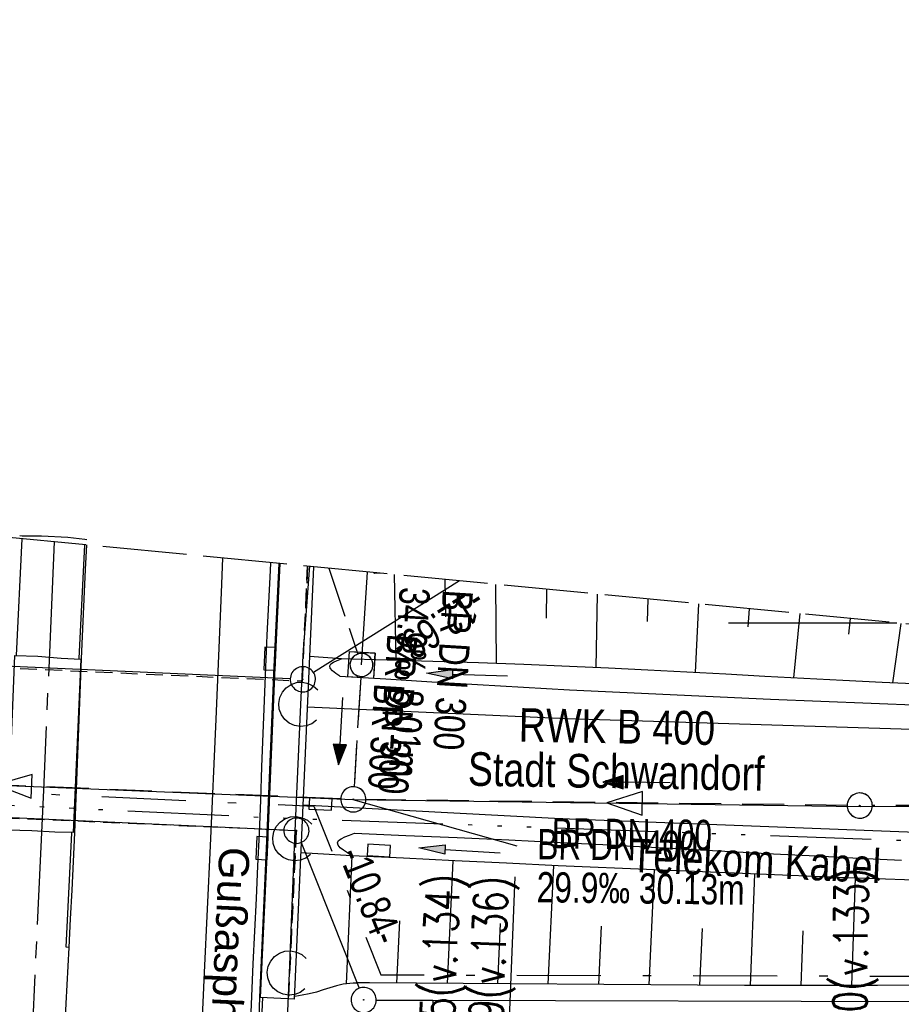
# Model space of a CAD drawing. Extents: x 510932 to 511602, y 463659 to 464636.
# Tile 78 of 81: x 511341 to 511394, y 464577 to 464636. Entities that reach past the tile are written whole.
import ezdxf
from ezdxf.enums import TextEntityAlignment as Align

# ---------------------------------------------------------------- set-up
doc = ezdxf.new("R2010")
doc.units = 0
doc.header["$LTSCALE"] = 10
doc.header["$MEASUREMENT"] = 0
for name, pattern in [('ACAD_ISO14W100', [25.5, 12, -3, 0.5, -3, 0.5, -3, 0.5, -3]), ('ACHSE', [5.5, 4, -0.5, 0.5, -0.5]), ('AUSGEZOGEN', [0]), ('LT00', [0]), ('LT08', [0.42, 0.2, -0.1, 0.02, -0.1]), ('LT12', [0.4, 0.3, -0.1]), ('LT14', [0.6, 0.5, -0.1]), ('LT17', [0.15, 0.1, -0.05]), ('STRICHLINIE2', [0.375, 0.25, -0.125])]:
    doc.linetypes.add(name, pattern=pattern)
doc.layers.get('0').update_dxf_attribs({"linetype": 'LT00'})
for name, color, linetype in [('--EK_FBR', 1, 'LT00'), ('--EK_Halt-Pfeil', 4, 'LT00'), ('--EK_Haltung', 7, 'STRICHLINIE2'), ('--EK_Haltung-Text', 140, 'LT00'), ('--EK_Schacht-Text', 5, 'LT00'), ('--EL_DFK_AB_L', 21, 'LT00'), ('--EL_DFK_AB_P', 7, 'LT00'), ('--EL_Halt-Pfeil', 4, 'LT00'), ('--EL_Haltung', 182, 'STRICHLINIE2'), ('--EL_Haltung-Text', 182, 'LT00'), ('-AX-093', 35, 'ACHSE'), ('ABSTAND', 8, 'LT00'), ('ABWASSERLTG', 24, 'LT00'), ('ABWASSERLTG_FLIEßPF', 26, 'Continuous'), ('ABWASSERLTG_TEXT', 26, 'Continuous'), ('DFK_AB_L', 21, 'LT00'), ('DFK_AB_P', 7, 'LT00'), ('DFK_KATASTER', 250, 'LT00'), ('DL', 182, 'LT12'), ('DL_PFEIL', 201, 'LT00'), ('DL_TEXT', 182, 'LT00'), ('GEMEINDEGRENZE', 3, 'LT08'), ('PFEIL', 140, 'AUSGEZOGEN'), ('RINNE_TEXT', 11, 'Continuous'), ('TELEKOM', 210, 'ACAD_ISO14W100'), ('TELEKOM_TEXT', 210, 'Continuous'), ('V103_AFBR_BAB', 250, 'LT00'), ('V103_BOESCH', 250, 'LT00'), ('V103_BOSCHUNG', 250, 'LT00'), ('V103_BR_KAPPE', 30, 'LT00'), ('V103_BR_WID', 30, 'LT17'), ('V103_GRABEN', 250, 'LT00'), ('V103_H_BORD', 8, 'LT00'), ('V103_KA_MULD', 182, 'LT00'), ('V103_KA_PRUF', 182, 'LT00'), ('V103_LAERM', 11, 'LT00'), ('V103_LD_MARK', 250, 'LT00'), ('V103_PARK_MS', 1, 'LT00'), ('V103_RINNE', 182, 'LT00'), ('V103_SINKK', 182, 'LT00'), ('V104_AFBR_BAB', 250, 'LT00'), ('V104_BOESCH', 250, 'LT00'), ('V104_BOSCHUNG', 250, 'LT00'), ('V104_BR_KAPPE', 30, 'LT00'), ('V104_BR_WID', 30, 'LT17'), ('V104_GRABEN', 250, 'LT00'), ('V104_H_BORD', 8, 'LT00'), ('V104_KA_MULD', 182, 'LT00'), ('V104_KA_PRUF', 182, 'LT00'), ('V104_LAERM', 11, 'LT00'), ('V104_LD_MARK', 250, 'LT00'), ('V104_RASTER', 250, 'LT00'), ('V104_RINNE', 182, 'LT00'), ('V104_SINKK', 182, 'LT00')]:
    doc.layers.add(name, color=color, linetype=linetype)
doc.layers.add('-BLATT_104-RAND', color=7, linetype='LT14', plot=False)
doc.styles.add('Arial', font='ARIAL.TTF')
doc.styles.add('Haltungsbeschriftung', font='ARIAL.TTF', dxfattribs={"width": 0.75})
doc.styles.add('schachtbeschriftung', font='romans.shx', dxfattribs={"width": 0.75, "height": 2})
doc.styles.get("Standard").update_dxf_attribs({"font": 'ARIAL.TTF'})
doc.styles.add('Versorgungsltg', font='ARIAL.TTF', dxfattribs={"width": 0.8, "height": 2})

# ---------------------------------------------------------------- blocks, each defined once
blk = doc.blocks.new('SYMB0003')
at = {"color": 0, "linetype": 'ByBlock'}
for p, q in [((-0.015712, 0), (0.010166, 0.012015)), ((0, -0.021257), (-0.015712, 0)), ((0.010166, 0.012015), (0, -0.021257))]:
    blk.add_line(p, q, dxfattribs=at)
for points in [[(-0.031395, 0.499013), (-0.093691, 0.491144), (-0.154509, 0.475528), (-0.21289, 0.452414), (-0.267913, 0.422164), (-0.318712, 0.385257), (-0.364484, 0.342274), (-0.404509, 0.293893), (-0.438154, 0.240877), (-0.464888, 0.184062), (-0.484292, 0.124345), (-0.496058, 0.062667), (-0.5, 0)], [(0.5, 0), (0.496057, 0.062667), (0.484292, 0.124345), (0.464888, 0.184062), (0.438153, 0.240877), (0.404509, 0.293893), (0.364484, 0.342274), (0.318712, 0.385257), (0.267913, 0.422164), (0.21289, 0.452414), (0.154509, 0.475528), (0.093691, 0.491144), (0.031395, 0.499013), (-0.031395, 0.499013)], [(-0.5, 0), (-0.496058, -0.062667), (-0.484292, -0.124345), (-0.464888, -0.184062), (-0.438154, -0.240877), (-0.404509, -0.293893), (-0.364485, -0.342274), (-0.318712, -0.385257), (-0.267914, -0.422164), (-0.21289, -0.452414), (-0.154509, -0.475529), (-0.093691, -0.491144), (-0.031395, -0.499014), (0.031395, -0.499014)], [(0.031395, -0.499014), (0.093691, -0.491144), (0.154509, -0.475529), (0.21289, -0.452414), (0.267914, -0.422164), (0.318712, -0.385257), (0.364485, -0.342274), (0.404509, -0.293893), (0.438154, -0.240877), (0.464889, -0.184062), (0.484292, -0.124345), (0.496058, -0.062667), (0.5, 0)]]:
    blk.add_lwpolyline(points, dxfattribs=at)
blk = doc.blocks.new('ABWASSER-FLIEßPF')
at = {"layer": 'ABWASSERLTG_FLIEßPF'}
for p, q in [((0, 0), (-2.109, 0.703)), ((-2.109, 0.703), (-2.109, -0.703)), ((-2.109, -0.703), (0, 0))]:
    blk.add_line(p, q, dxfattribs=at)
blk = doc.blocks.new('Pfreil3')
at = {"layer": 'PFEIL'}
blk.add_hatch(color=256, dxfattribs=at).paths.add_polyline_path([(-1.549, 0.273), (-1.549, -0.273), (0, 0)])
for p, q in [((-1.549, 0), (-4.831, 0)), ((-1.549, -0.273), (-1.549, 0.273)), ((-1.549, 0.273), (0, 0)), ((0, 0), (-1.549, -0.273))]:
    blk.add_line(p, q, dxfattribs=at)
blk = doc.blocks.new('SYMB0011')
at = {"color": 0, "linetype": 'ByBlock'}
for p, q in [((0.5, 0), (-0.5, 0)), ((0, 0.5), (0, -0.5))]:
    blk.add_line(p, q, dxfattribs=at)
blk = doc.blocks.new('SYMB7122')
at = {"color": 0, "linetype": 'ByBlock'}
for points in [[(-0.109975, -0.002365), (-0.106745, 0.026562), (-0.096041, 0.053629), (-0.078613, 0.076941), (-0.055681, 0.094866), (-0.028851, 0.106149), (0, 0.11)], [(0, 0.11), (0.028851, 0.106149), (0.055681, 0.094866), (0.078613, 0.076941), (0.096041, 0.053629), (0.106745, 0.026562), (0.109975, -0.002365)], [(-0.075234, -0.080249), (-0.093647, -0.057708), (-0.105504, -0.031126), (-0.109975, -0.002365)], [(0.109975, -0.002365), (0.105504, -0.031126), (0.093647, -0.057708), (0.075234, -0.080249)]]:
    blk.add_lwpolyline(points, dxfattribs=at)
blk = doc.blocks.new('SYMB1210')
at = {"color": 0, "linetype": 'ByBlock'}
blk.add_line((0.018815, -0.179014), (0.055623, -0.17119), dxfattribs=at)
for points in [[(-0.2, -0.2), (-0.2, 0.2), (0.2, 0.2), (0.2, -0.2), (-0.2, -0.2)], [(0.018815, 0.179014), (-0.018815, 0.179014), (-0.055623, 0.17119), (-0.09, 0.155885), (-0.120444, 0.133766), (-0.145623, 0.105801), (-0.164438, 0.073213), (-0.176067, 0.037424), (-0.18, 0)], [(0.18, 0), (0.176067, 0.037424), (0.164438, 0.073213), (0.145623, 0.105801), (0.120444, 0.133766), (0.09, 0.155885), (0.055623, 0.17119), (0.018815, 0.179014)], [(-0.18, 0), (-0.176067, -0.037424), (-0.164438, -0.073213), (-0.145623, -0.105801), (-0.120444, -0.133766), (-0.09, -0.155885), (-0.055623, -0.17119), (-0.018815, -0.179014), (0.018815, -0.179014)], [(0.055623, -0.17119), (0.09, -0.155885), (0.120444, -0.133766), (0.145623, -0.105801), (0.164438, -0.073213), (0.176067, -0.037424), (0.18, 0)]]:
    blk.add_lwpolyline(points, dxfattribs=at)
blk = doc.blocks.new('SYMB0652')
at = {"color": 0, "linetype": 'ByBlock'}
blk.add_lwpolyline([(-0.15, -0.075), (0.15, -0.075), (0.15, 0.075), (-0.15, 0.075), (-0.15, -0.075)], dxfattribs=at)
blk = doc.blocks.new('SYMB0070')
at = {"color": 0, "linetype": 'ByBlock'}
for p, q in [((-0.5, 0), (0.2, 0)), ((0.5, 0), (0.2, 0.1)), ((0.2, 0.1), (0.2, 0)), ((0.468, 0), (0.21, 0.086)), ((0.21, 0.086), (0.21, -0.086)), ((0.21, -0.086), (0.468, 0)), ((0.22, -0.072), (0.437, 0)), ((0.23, -0.058), (0.405, 0)), ((0.24, -0.045), (0.374, 0)), ((0.342, 0), (0.25, 0.031)), ((0.25, 0.031), (0.25, -0.031)), ((0.25, -0.031), (0.342, 0)), ((0.26, -0.017), (0.31, 0)), ((0.27, -0.003), (0.279, 0))]:
    blk.add_line(p, q, dxfattribs=at)
for points in [[(0.2, 0), (0.2, -0.1), (0.5, 0)], [(0.437, 0), (0.22, 0.072), (0.22, -0.072)], [(0.405, 0), (0.23, 0.058), (0.23, -0.058)], [(0.374, 0), (0.24, 0.045), (0.24, -0.045)], [(0.31, 0), (0.26, 0.017), (0.26, -0.017)], [(0.279, 0), (0.27, 0.003), (0.27, -0.003)]]:
    blk.add_lwpolyline(points, dxfattribs=at)

msp = doc.modelspace()

# ---------------------------------------------------------------- linework, layer by layer
at = {"layer": '--EK_FBR'}
for points in [[(511345.393, 464604.945), (511345.275, 464604.962), (511344.272, 464605.09), (511342.703, 464605.169), (511341.545, 464605.171), (511341.412, 464605.193)], [(511345.379, 464604.641), (511345.31, 464603.178), (511345.228, 464601.411), (511345.147, 464599.644), (511345.071, 464597.877), (511344.989, 464595.804), (511344.911, 464593.73), (511344.834, 464591.657), (511344.754, 464589.583), (511344.666, 464587.51), (511344.586, 464585.805), (511344.502, 464584.101), (511344.414, 464582.396), (511344.326, 464580.692), (511344.159, 464577.37), (511343.998, 464574.048)], [(511345.379, 464604.641), (511345.31, 464603.178), (511345.228, 464601.411), (511345.147, 464599.644), (511345.071, 464597.877), (511344.989, 464595.804), (511344.911, 464593.73), (511344.834, 464591.657), (511344.754, 464589.583), (511344.666, 464587.51), (511344.586, 464585.805), (511344.502, 464584.101), (511344.414, 464582.396), (511344.326, 464580.692), (511344.159, 464577.37), (511343.998, 464574.048)], [(511421.946, 464597.267), (511421.643, 464596.885), (511420.984, 464596.198), (511420.259, 464595.568), (511419.479, 464595.001), (511418.652, 464594.498), (511417.788, 464594.064), (511416.894, 464593.701), (511415.981, 464593.413), (511415.122, 464593.214), (511414.254, 464593.074), (511413.38, 464592.985), (511412.499, 464592.938), (511411.614, 464592.925), (511410.725, 464592.937), (511409.834, 464592.966), (511408.942, 464593.004), (511397.065, 464593.601), (511395.122, 464593.648), (511373.98, 464594.303), (511358.507, 464594.998)], [(511447.761, 464583.182), (511445.401, 464583.591), (511443.039, 464583.987), (511440.675, 464584.366), (511438.309, 464584.725), (511435.94, 464585.061), (511433.569, 464585.371), (511431.194, 464585.652), (511428.815, 464585.901), (511426.727, 464586.091), (511424.636, 464586.258), (511422.544, 464586.406), (511420.449, 464586.538), (511418.353, 464586.659), (511416.256, 464586.772), (511414.159, 464586.881), (511396.545, 464587.564), (511394.724, 464587.537), (511373.589, 464588.35), (511358.248, 464589.164)]]:
    msp.add_lwpolyline(points, dxfattribs=at)
at = {"layer": '--EK_Haltung'}
for p, q in [((511359.799, 464603.252), (511361.52, 464598.147)), ((511361.693, 464596.753), (511361.298, 464590.253)), ((511360.504, 464589.535), (511319.534, 464591.201)), ((511390.629, 464589.145), (511362.003, 464589.496)), ((511422.266, 464589.188), (511392.129, 464589.137))]:
    msp.add_line(p, q, dxfattribs=at)
at = {"layer": '--EK_Schacht-Text'}
msp.add_line((511361.221, 464589.504), (511370.977, 464586.749), dxfattribs=at)
at = {"layer": '--EK_Schacht-Text', "flags": 128}
msp.add_lwpolyline([(511361.738, 464597.502), (511362.089, 464603.032)], dxfattribs=at)
at = {"layer": '--EL_DFK_AB_L'}
for p, q in [((511367.565, 464602.504), (511358.885, 464597.049)), ((511357.501, 464596.683), (511328.739, 464597.966)), ((511357.121, 464587.674), (511328.339, 464588.986)), ((511358.147, 464586.943), (511361.593, 464578.267))]:
    msp.add_line(p, q, dxfattribs=at)
at = {"layer": '--EL_Haltung'}
for p, q in [((511359.799, 464603.252), (511361.52, 464598.147)), ((511361.693, 464596.753), (511361.298, 464590.253)), ((511360.504, 464589.535), (511319.534, 464591.201)), ((511390.629, 464589.145), (511362.003, 464589.496)), ((511422.266, 464589.188), (511392.129, 464589.137))]:
    msp.add_line(p, q, dxfattribs=at)
at = {"layer": '-AX-093', "ltscale": 0.2}
msp.add_lwpolyline([(511343.462, 464604.825), (511342.819, 464590.049), (511341.984, 464572.091), (511341.097, 464554.135), (511340.159, 464536.182), (511339.171, 464518.231), (511338.137, 464500.283), (511337.057, 464482.338), (511335.933, 464464.395), (511334.767, 464446.455), (511334.74, 464446.057), (511333.03, 464420.829), (511331.24, 464395.607), (511329.371, 464370.391), (511327.422, 464345.181), (511325.393, 464319.977), (511323.284, 464294.779)], dxfattribs=at)
at = {"layer": '-BLATT_104-RAND'}
msp.add_lwpolyline([(511020.85, 464635.894), (510932.18, 463715.154), (511513.49, 463659.172), (511602.161, 464579.912), (511020.85, 464635.894)], dxfattribs=at)
at = {"layer": 'ABWASSERLTG'}
msp.add_lwpolyline([(511122.459, 464495.266), (511184.549, 464536.203), (511213.131, 464554.116), (511242.238, 464572.608), (511281.604, 464584.406), (511284.616, 464595.971), (511318.785, 464591.232), (511361.253, 464589.505), (511391.403, 464589.083), (511423.016, 464589.189)], dxfattribs=at)
at = {"layer": 'DFK_AB_L'}
for p, q in [((511367.565, 464602.504), (511358.885, 464597.049)), ((511357.501, 464596.683), (511328.739, 464597.966)), ((511357.121, 464587.674), (511328.339, 464588.986)), ((511358.147, 464586.943), (511361.593, 464578.267))]:
    msp.add_line(p, q, dxfattribs=at)
at = {"layer": 'DFK_KATASTER'}
for p, q in [((511362.62, 464577.568), (511365.99, 464577.56)), ((511365.99, 464577.56), (511366.305, 464568.31)), ((511365.99, 464577.56), (511450.34, 464577.351))]:
    msp.add_line(p, q, dxfattribs=at)
at = {"layer": 'DL'}
for p, q in [((511359.799, 464603.252), (511361.52, 464598.147)), ((511361.693, 464596.753), (511361.298, 464590.253))]:
    msp.add_line(p, q, dxfattribs=at)
at = {"layer": 'GEMEINDEGRENZE', "ltscale": 2.5, "flags": 128}
msp.add_lwpolyline([(510955.418, 463956.46), (510984.643, 463964.401), (511022.61, 463976.051), (511115.765, 464006.067), (511125.119, 464006.189), (511127.972, 464006.232), (511141.821, 464068.669), (511147.251, 464110.787), (511145.826, 464126.184), (511140.364, 464140.309), (511125.905, 464157.166), (511130.198, 464162.429), (511147.669, 464187.979), (511163.304, 464175.908), (511220.322, 464139.483), (511221.496, 464133.768), (511224.292, 464132.831), (511228.083, 464132.209), (511231.987, 464131.836), (511235.827, 464131.654), (511239.611, 464132.102), (511243.389, 464132.873), (511247.049, 464134.051), (511250.592, 464135.658), (511254.009, 464137.449), (511257.11, 464139.688), (511260.042, 464142.214), (511262.731, 464144.97), (511265.043, 464148.031), (511267.093, 464151.319), (511268.83, 464154.726), (511269.658, 464157.276), (511264.514, 464158.57), (511276.943, 464224.277), (511277.673, 464232.3), (511293.146, 464312.658), (511294.667, 464320.83), (511298.569, 464352.138), (511300.855, 464378.237), (511302.403, 464397.081), (511302.932, 464407.141), (511302.953, 464407.635), (511306.996, 464455.436), (511309.133, 464480.689), (511312.442, 464550.532), (511314.022, 464582.963), (511327.222, 464590.538), (511358.906, 464589.094), (511362.89, 464579.068), (511451.194, 464578.849), (511502.173, 464571.933), (511508.943, 464570.82), (511599.854, 464555.961)], dxfattribs=at)
at = {"layer": 'TELEKOM', "ltscale": 0.05, "flags": 128}
msp.add_lwpolyline([(511303.218, 464608.701), (511302.897, 464590.124), (511308.9, 464588.688), (511318.766, 464589.212), (511328.891, 464589.733), (511355.753, 464588.447), (511405.223, 464586.669), (511406.002, 464594.852), (511409.373, 464595.617), (511413.383, 464597.042), (511414.821, 464597.953)], dxfattribs=at)
at = {"layer": 'V103_AFBR_BAB', "color": 2}
msp.add_lwpolyline([(511345.379, 464604.641), (511345.31, 464603.178), (511345.228, 464601.411), (511345.147, 464599.644), (511345.071, 464597.877), (511344.989, 464595.804), (511344.911, 464593.73), (511344.834, 464591.657), (511344.754, 464589.583), (511344.666, 464587.51), (511344.586, 464585.805), (511344.502, 464584.101), (511344.414, 464582.396), (511344.326, 464580.692), (511344.159, 464577.37), (511343.998, 464574.048)], dxfattribs=at)
at = {"layer": 'V103_AFBR_BAB'}
for points in [[(511421.946, 464597.267), (511421.643, 464596.885), (511420.984, 464596.198), (511420.259, 464595.568), (511419.479, 464595.001), (511418.652, 464594.498), (511417.788, 464594.064), (511416.894, 464593.701), (511415.981, 464593.413), (511415.122, 464593.214), (511414.254, 464593.074), (511413.38, 464592.985), (511412.499, 464592.938), (511411.614, 464592.925), (511410.725, 464592.937), (511409.834, 464592.966), (511408.942, 464593.004), (511397.065, 464593.601), (511395.122, 464593.648), (511373.98, 464594.303), (511358.507, 464594.998)], [(511447.761, 464583.182), (511445.401, 464583.591), (511443.039, 464583.987), (511440.675, 464584.366), (511438.309, 464584.725), (511435.94, 464585.061), (511433.569, 464585.371), (511431.194, 464585.652), (511428.815, 464585.901), (511426.727, 464586.091), (511424.636, 464586.258), (511422.544, 464586.406), (511420.449, 464586.538), (511418.353, 464586.659), (511416.256, 464586.772), (511414.159, 464586.881), (511396.545, 464587.564), (511394.724, 464587.537), (511373.589, 464588.35), (511358.248, 464589.164)]]:
    msp.add_lwpolyline(points, dxfattribs=at)
at = {"layer": 'V103_BOESCH'}
for p, q in [((511360.546, 464597.869), (511358.64, 464598)), ((511361.164, 464586.151), (511358.122, 464586.316))]:
    msp.add_line(p, q, dxfattribs=at)
for points in [[(511362.485, 464602.951), (511362.509, 464602.991)], [(511362.849, 464602.958), (511362.485, 464602.951)], [(511395.062, 464578.454), (511392.427, 464578.439), (511389.791, 464578.43), (511387.156, 464578.428), (511384.52, 464578.438), (511362.224, 464578.581), (511361.83, 464578.584), (511361.436, 464578.581), (511361.043, 464578.559), (511360.655, 464578.508), (511360.252, 464578.415), (511359.853, 464578.295), (511359.457, 464578.164), (511359.058, 464578.041), (511358.636, 464577.935), (511358.21, 464577.848), (511357.782, 464577.77)]]:
    msp.add_lwpolyline(points, dxfattribs=at)
at = {"layer": 'V103_BOSCHUNG'}
for p, q in [((511363.683, 464602.878), (511363.775, 464597.778)), ((511366.698, 464602.588), (511366.729, 464600.36)), ((511369.717, 464602.297), (511369.748, 464597.59)), ((511372.738, 464602.006), (511372.73, 464600.281)), ((511375.754, 464601.716), (511375.683, 464597.35)), ((511378.769, 464601.425), (511378.728, 464600.093)), ((511381.783, 464601.135), (511381.58, 464597.051)), ((511384.796, 464600.845), (511384.719, 464599.777)), ((511387.804, 464600.555), (511387.442, 464596.733)), ((511390.811, 464600.266), (511390.701, 464599.335)), ((511393.819, 464599.976), (511393.316, 464596.44)), ((511361.174, 464586.151), (511360.819, 464578.534)), ((511367.167, 464585.857), (511366.826, 464578.552)), ((511373.16, 464585.572), (511372.831, 464578.513)), ((511379.154, 464585.304), (511378.836, 464578.475)), ((511385.126, 464585.057), (511384.863, 464578.436)), ((511391.111, 464584.829), (511390.878, 464578.433)), ((511363.997, 464582.287), (511363.824, 464578.571)), ((511369.996, 464582.123), (511369.829, 464578.532)), ((511375.995, 464581.965), (511375.833, 464578.494)), ((511381.995, 464581.817), (511381.849, 464578.455)), ((511387.994, 464581.684), (511387.876, 464578.427))]:
    msp.add_line(p, q, dxfattribs=at)
at = {"layer": 'V103_BR_KAPPE'}
for points in [[(511358.877, 464603.341), (511357.737, 464577.617), (511355.737, 464577.715), (511356.193, 464587.437), (511356.602, 464597.348), (511356.901, 464603.531)], [(511341.116, 464598.066), (511342.483, 464598.016), (511343.877, 464597.909), (511345.038, 464597.857), (511344.598, 464587.543), (511343.49, 464587.548), (511342.135, 464587.628), (511340.693, 464587.67), (511341.116, 464598.066)]]:
    msp.add_lwpolyline(points, dxfattribs=at)
at = {"layer": 'V103_BR_WID'}
for points in [[(511328.3, 464606.286), (511327.944, 464597.892), (511358.206, 464596.55), (511358.536, 464603.374)], [(511357.399, 464577.817), (511357.86, 464587.637), (511327.557, 464588.953), (511327.131, 464579.132)]]:
    msp.add_lwpolyline(points, dxfattribs=at)
at = {"layer": 'V103_GRABEN'}
for points in [[(511360.451, 464596.843), (511360.22, 464597.004), (511360.02, 464597.162), (511359.885, 464597.312), (511359.847, 464597.45), (511359.92, 464597.567), (511360.08, 464597.674), (511360.298, 464597.773), (511360.546, 464597.869)], [(511395.027, 464596.366), (511392.702, 464596.468), (511390.378, 464596.581), (511388.054, 464596.701), (511385.731, 464596.825), (511383.408, 464596.952), (511381.086, 464597.078), (511378.763, 464597.199), (511376.44, 464597.315), (511374.116, 464597.421), (511371.403, 464597.53), (511368.69, 464597.626), (511365.975, 464597.713), (511363.261, 464597.792), (511360.546, 464597.869)], [(511360.451, 464596.843), (511363.183, 464596.671), (511365.914, 464596.502), (511368.645, 464596.337), (511371.377, 464596.179), (511374.109, 464596.029), (511377.1, 464595.877), (511380.092, 464595.736), (511383.084, 464595.603), (511386.077, 464595.475), (511389.07, 464595.351), (511392.062, 464595.228), (511395.055, 464595.103)], [(511361.164, 464586.151), (511360.904, 464586.315), (511360.665, 464586.476), (511360.472, 464586.632), (511360.345, 464586.781), (511360.307, 464586.92), (511360.374, 464587.049), (511360.531, 464587.167), (511360.755, 464587.278), (511361.024, 464587.384), (511361.316, 464587.487)], [(511361.316, 464587.487), (511364.377, 464587.36), (511367.438, 464587.229), (511370.499, 464587.093), (511373.56, 464586.947), (511376.098, 464586.819), (511378.635, 464586.684), (511381.173, 464586.546), (511383.71, 464586.407), (511386.248, 464586.27), (511388.785, 464586.137), (511391.323, 464586.01), (511393.861, 464585.892)], [(511396.337, 464584.649), (511390.612, 464584.847), (511384.887, 464585.066), (511379.163, 464585.304), (511373.44, 464585.559), (511370.37, 464585.703), (511367.301, 464585.851), (511364.233, 464586), (511361.164, 464586.151)]]:
    msp.add_lwpolyline(points, dxfattribs=at)
at = {"layer": 'V103_H_BORD'}
for p, q in [((511341.537, 464605.011), (511341.204, 464598.06)), ((511345.259, 464604.652), (511344.925, 464597.896))]:
    msp.add_line(p, q, dxfattribs=at)
for points in [[(511344.326, 464580.692), (511344.165, 464580.719), (511344.505, 464587.522)], [(511355.418, 464570.783), (511355.551, 464570.816), (511355.873, 464577.723)]]:
    msp.add_lwpolyline(points, dxfattribs=at)
at = {"layer": 'V103_LAERM'}
for p, q in [((511358.646, 464603.143), (511358.662, 464603.362)), ((511357.78, 464587.168), (511358.14, 464595.159))]:
    msp.add_line(p, q, dxfattribs=at)
for points in [[(511358.14, 464595.159), (511358.271, 464598.069), (511358.646, 464603.143)], [(511357.448, 464579.174), (511357.735, 464586.18), (511357.78, 464587.168)], [(511357.657, 464571.196), (511357.281, 464575.091), (511357.448, 464579.174)]]:
    msp.add_lwpolyline(points, dxfattribs=at)
at = {"layer": 'V103_LD_MARK'}
msp.add_lwpolyline([(511350.258, 464533.96), (511350.623, 464541.499), (511350.986, 464549.038), (511351.348, 464556.578), (511351.706, 464564.117), (511352.06, 464571.656), (511352.408, 464579.196), (511352.75, 464586.736), (511353.085, 464594.276), (511353.411, 464601.817), (511353.496, 464603.859)], dxfattribs=at)
at = {"layer": 'V103_PARK_MS'}
msp.add_lwpolyline([(511345.393, 464604.945), (511345.275, 464604.962), (511344.272, 464605.09), (511342.703, 464605.169), (511341.545, 464605.171), (511341.412, 464605.193)], dxfattribs=at)
at = {"layer": 'V103_RINNE'}
msp.add_line((511355.418, 464570.783), (511355.693, 464577.725), dxfattribs=at)
at = {"layer": 'V103_RINNE', "flags": 128}
for points in [[(511356.325, 464603.587), (511356.301, 464603.116), (511356.204, 464601.2), (511356.109, 464599.284), (511356.022, 464597.368), (511355.941, 464595.392), (511355.867, 464593.416), (511355.795, 464591.44), (511355.722, 464589.464), (511355.644, 464587.488), (511355.56, 464585.546), (511355.469, 464583.603), (511355.376, 464581.661), (511355.282, 464579.719), (511355.191, 464577.777), (511355.088, 464575.455), (511354.991, 464573.132), (511354.896, 464570.809), (511355.418, 464570.783)], [(511355.693, 464577.725), (511356.138, 464587.479), (511356.547, 464597.39), (511356.844, 464603.537)]]:
    msp.add_lwpolyline(points, dxfattribs=at)
at = {"layer": 'V104_AFBR_BAB'}
for points in [[(511345.379, 464604.641), (511345.31, 464603.178), (511345.228, 464601.411), (511345.147, 464599.644), (511345.071, 464597.877), (511344.989, 464595.804), (511344.911, 464593.73), (511344.834, 464591.657), (511344.754, 464589.583), (511344.666, 464587.51), (511344.586, 464585.805), (511344.502, 464584.101), (511344.414, 464582.396), (511344.326, 464580.692), (511344.159, 464577.37), (511343.998, 464574.048)], [(511421.946, 464597.267), (511421.643, 464596.885), (511420.984, 464596.198), (511420.259, 464595.568), (511419.479, 464595.001), (511418.652, 464594.498), (511417.788, 464594.064), (511416.894, 464593.701), (511415.981, 464593.413), (511415.122, 464593.214), (511414.254, 464593.074), (511413.38, 464592.985), (511412.499, 464592.938), (511411.614, 464592.925), (511410.725, 464592.937), (511409.834, 464592.966), (511408.942, 464593.004), (511397.065, 464593.601), (511395.122, 464593.648), (511373.98, 464594.303), (511358.507, 464594.998)], [(511447.761, 464583.182), (511445.401, 464583.591), (511443.039, 464583.987), (511440.675, 464584.366), (511438.309, 464584.725), (511435.94, 464585.061), (511433.568, 464585.371), (511431.194, 464585.652), (511428.815, 464585.901), (511426.727, 464586.091), (511424.636, 464586.258), (511422.544, 464586.406), (511420.449, 464586.538), (511418.353, 464586.659), (511416.256, 464586.772), (511414.159, 464586.881), (511396.545, 464587.564), (511394.724, 464587.537), (511373.589, 464588.35), (511358.248, 464589.164)]]:
    msp.add_lwpolyline(points, dxfattribs=at)
at = {"layer": 'V104_BOESCH'}
for p, q in [((511362.485, 464602.951), (511362.509, 464602.991)), ((511362.849, 464602.958), (511362.485, 464602.951)), ((511360.546, 464597.869), (511358.64, 464598)), ((511361.164, 464586.151), (511358.122, 464586.316))]:
    msp.add_line(p, q, dxfattribs=at)
msp.add_lwpolyline([(511395.062, 464578.454), (511392.427, 464578.439), (511389.791, 464578.43), (511387.156, 464578.428), (511384.52, 464578.438), (511362.224, 464578.581), (511361.83, 464578.584), (511361.436, 464578.58), (511361.043, 464578.559), (511360.655, 464578.508), (511360.252, 464578.415), (511359.853, 464578.294), (511359.457, 464578.164), (511359.058, 464578.041), (511358.636, 464577.935), (511358.21, 464577.848), (511357.782, 464577.77)], dxfattribs=at)
at = {"layer": 'V104_BOSCHUNG'}
for p, q in [((511363.683, 464602.878), (511363.775, 464597.778)), ((511366.698, 464602.588), (511366.729, 464600.36)), ((511369.717, 464602.297), (511369.748, 464597.59)), ((511372.738, 464602.006), (511372.73, 464600.281)), ((511375.754, 464601.716), (511375.683, 464597.35)), ((511378.769, 464601.425), (511378.728, 464600.093)), ((511381.783, 464601.135), (511381.58, 464597.051)), ((511384.796, 464600.845), (511384.719, 464599.777)), ((511387.804, 464600.555), (511387.442, 464596.733)), ((511390.811, 464600.266), (511390.701, 464599.335)), ((511393.819, 464599.976), (511393.316, 464596.44)), ((511361.174, 464586.151), (511360.819, 464578.534)), ((511367.167, 464585.857), (511366.826, 464578.552)), ((511373.16, 464585.572), (511372.831, 464578.513)), ((511379.154, 464585.304), (511378.836, 464578.474)), ((511385.126, 464585.057), (511384.863, 464578.436)), ((511391.111, 464584.829), (511390.878, 464578.433)), ((511363.997, 464582.287), (511363.824, 464578.571)), ((511369.996, 464582.123), (511369.828, 464578.532)), ((511375.995, 464581.965), (511375.833, 464578.494)), ((511381.995, 464581.817), (511381.849, 464578.455)), ((511387.994, 464581.684), (511387.876, 464578.427))]:
    msp.add_line(p, q, dxfattribs=at)
at = {"layer": 'V104_BR_KAPPE'}
for points in [[(511355.737, 464577.715), (511356.193, 464587.437), (511356.602, 464597.348), (511356.901, 464603.531)], [(511358.877, 464603.341), (511357.737, 464577.617), (511355.737, 464577.715)], [(511341.116, 464598.066), (511342.483, 464598.016), (511343.877, 464597.909), (511345.038, 464597.857), (511344.598, 464587.543), (511343.49, 464587.548), (511342.135, 464587.628), (511340.693, 464587.67), (511341.116, 464598.066)]]:
    msp.add_lwpolyline(points, dxfattribs=at)
at = {"layer": 'V104_BR_WID'}
for p, q in [((511358.536, 464603.374), (511358.205, 464596.55)), ((511327.944, 464597.892), (511358.205, 464596.55)), ((511357.86, 464587.637), (511327.557, 464588.953)), ((511357.86, 464587.637), (511357.399, 464577.817))]:
    msp.add_line(p, q, dxfattribs=at)
at = {"layer": 'V104_GRABEN'}
for points in [[(511360.451, 464596.842), (511360.22, 464597.004), (511360.02, 464597.162), (511359.885, 464597.312), (511359.847, 464597.45), (511359.92, 464597.567), (511360.08, 464597.674), (511360.298, 464597.773), (511360.546, 464597.869)], [(511395.027, 464596.366), (511392.702, 464596.468), (511390.378, 464596.581), (511388.054, 464596.701), (511385.731, 464596.825), (511383.408, 464596.952), (511381.086, 464597.077), (511378.763, 464597.199), (511376.44, 464597.315), (511374.116, 464597.421), (511371.403, 464597.53), (511368.69, 464597.626), (511365.975, 464597.713), (511363.261, 464597.792), (511360.546, 464597.869)], [(511360.451, 464596.842), (511363.183, 464596.671), (511365.914, 464596.502), (511368.645, 464596.337), (511371.377, 464596.179), (511374.109, 464596.029), (511377.1, 464595.877), (511380.092, 464595.736), (511383.084, 464595.602), (511386.077, 464595.475), (511389.07, 464595.351), (511392.062, 464595.228), (511395.055, 464595.103)], [(511361.164, 464586.151), (511360.904, 464586.315), (511360.665, 464586.476), (511360.472, 464586.632), (511360.345, 464586.781), (511360.307, 464586.92), (511360.374, 464587.049), (511360.531, 464587.167), (511360.755, 464587.278), (511361.024, 464587.384), (511361.315, 464587.487)], [(511361.315, 464587.487), (511364.377, 464587.36), (511367.438, 464587.229), (511370.499, 464587.093), (511373.56, 464586.947), (511376.098, 464586.819), (511378.635, 464586.684), (511381.173, 464586.546), (511383.71, 464586.407), (511386.248, 464586.27), (511388.785, 464586.137), (511391.323, 464586.01), (511393.861, 464585.892)], [(511396.337, 464584.649), (511390.612, 464584.847), (511384.887, 464585.066), (511379.163, 464585.304), (511373.44, 464585.559), (511370.37, 464585.703), (511367.301, 464585.851), (511364.233, 464586), (511361.164, 464586.151)]]:
    msp.add_lwpolyline(points, dxfattribs=at)
at = {"layer": 'V104_H_BORD'}
for p, q in [((511341.537, 464605.011), (511341.204, 464598.06)), ((511345.259, 464604.652), (511344.925, 464597.896))]:
    msp.add_line(p, q, dxfattribs=at)
for points in [[(511344.326, 464580.692), (511344.165, 464580.719), (511344.505, 464587.522)], [(511355.418, 464570.783), (511355.551, 464570.816), (511355.873, 464577.723)]]:
    msp.add_lwpolyline(points, dxfattribs=at)
at = {"layer": 'V104_LAERM'}
for p, q in [((511358.646, 464603.143), (511358.662, 464603.362)), ((511357.78, 464587.168), (511358.14, 464595.159))]:
    msp.add_line(p, q, dxfattribs=at)
for points in [[(511358.14, 464595.159), (511358.271, 464598.069), (511358.646, 464603.143)], [(511357.448, 464579.174), (511357.735, 464586.18), (511357.78, 464587.168)], [(511357.657, 464571.196), (511357.281, 464575.091), (511357.448, 464579.174)]]:
    msp.add_lwpolyline(points, dxfattribs=at)
at = {"layer": 'V104_LD_MARK'}
msp.add_lwpolyline([(511350.258, 464533.96), (511350.623, 464541.499), (511350.986, 464549.038), (511351.347, 464556.578), (511351.706, 464564.117), (511352.06, 464571.656), (511352.408, 464579.196), (511352.75, 464586.736), (511353.085, 464594.276), (511353.411, 464601.817), (511353.496, 464603.859)], dxfattribs=at)
at = {"layer": 'V104_RASTER'}
msp.add_line((511393.578, 464599.999), (511383.579, 464599.999), dxfattribs=at)
at = {"layer": 'V104_RINNE'}
msp.add_line((511355.418, 464570.783), (511355.693, 464577.725), dxfattribs=at)
at = {"layer": 'V104_RINNE', "flags": 128}
for points in [[(511356.325, 464603.587), (511356.301, 464603.116), (511356.204, 464601.2), (511356.109, 464599.284), (511356.022, 464597.368), (511355.941, 464595.392), (511355.867, 464593.416), (511355.795, 464591.44), (511355.722, 464589.464), (511355.644, 464587.488), (511355.56, 464585.546), (511355.469, 464583.603), (511355.376, 464581.661), (511355.282, 464579.719), (511355.191, 464577.777), (511355.088, 464575.455), (511354.991, 464573.132), (511354.896, 464570.809), (511355.418, 464570.783)], [(511355.693, 464577.725), (511356.149, 464587.447), (511356.558, 464597.358), (511356.857, 464603.541)]]:
    msp.add_lwpolyline(points, dxfattribs=at)

# ---------------------------------------------------------------- block references
at = {"layer": '--EK_Halt-Pfeil', "yscale": 4, "zscale": 4}
for p, xscale, rotation in [((511360.497, 464593.564), 3.999999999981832, 266.5305000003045), ((511378.101, 464590.513), 3.999999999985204, 179.2963999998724)]:
    msp.add_blockref('SYMB0070', p, dxfattribs=dict(at, xscale=xscale, rotation=rotation))
at = {"layer": '--EL_DFK_AB_P', "xscale": 1.500000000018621, "yscale": 1.5, "zscale": 1.5, "rotation": 264.7377099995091}
for p in [(511358.25, 464596.65), (511357.87, 464587.639), (511361.87, 464577.57)]:
    msp.add_blockref('SYMB0003', p, dxfattribs=at)
at = {"layer": '--EL_Halt-Pfeil', "yscale": 4, "zscale": 4}
for p, xscale, rotation in [((511360.497, 464593.564), 3.999999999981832, 266.5305000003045), ((511378.101, 464590.513), 3.999999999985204, 179.2963999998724)]:
    msp.add_blockref('SYMB0070', p, dxfattribs=dict(at, xscale=xscale, rotation=rotation))
at = {"layer": 'ABWASSERLTG_FLIEßPF'}
for p, rotation in [((511340.019, 464590.368), 177.6710994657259), ((511376.328, 464589.294), 179.1983002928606)]:
    msp.add_blockref('ABWASSER-FLIEßPF', p, dxfattribs=dict(at, rotation=rotation))
at = {"layer": 'DFK_AB_P', "xscale": 1.500000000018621, "yscale": 1.5, "zscale": 1.5, "rotation": 264.7377099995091}
for p in [(511358.25, 464596.65), (511357.87, 464587.639), (511361.87, 464577.57)]:
    msp.add_blockref('SYMB0003', p, dxfattribs=at)
at = {"layer": 'DL_PFEIL', "xscale": 3.999999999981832, "yscale": 4, "zscale": 4, "rotation": 266.5305000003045}
msp.add_blockref('SYMB0070', (511360.497, 464593.564), dxfattribs=at)
at = {"layer": 'PFEIL'}
for p, rotation in [((511365.605, 464597.006), 178.1268907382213), ((511365.16, 464586.613), 176.6403697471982)]:
    msp.add_blockref('Pfreil3', p, dxfattribs=dict(at, rotation=rotation))
at = {"layer": 'V103_BR_WID', "xscale": 0.1000000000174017, "yscale": 0.09999999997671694, "zscale": 0.1, "rotation": 272.2661999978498}
for p in [(511358.205, 464596.55), (511357.86, 464587.637), (511357.399, 464577.817)]:
    msp.add_blockref('SYMB0011', p, dxfattribs=at)
at = {"layer": 'V103_KA_MULD', "xscale": 3.799999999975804, "yscale": 3.799999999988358, "zscale": 3.8, "rotation": 356.4559318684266}
msp.add_blockref('SYMB1210', (511361.738, 464597.502), dxfattribs=at)
at = {"layer": 'V103_KA_PRUF', "xscale": 1.499999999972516, "yscale": 1.5, "zscale": 1.5, "rotation": 272.266200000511}
for p in [(511361.253, 464589.505), (511391.379, 464589.136)]:
    msp.add_blockref('SYMB0003', p, dxfattribs=at)
at = {"layer": 'V103_LAERM', "yscale": 12, "zscale": 12}
for p, xscale, rotation in [((511358.14, 464595.159), 11.99999999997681, 87.41689000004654), ((511357.78, 464587.168), 11.99999999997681, 87.41689000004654), ((511357.448, 464579.174), 11.99999999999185, 87.65561000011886)]:
    msp.add_blockref('SYMB7122', p, dxfattribs=dict(at, xscale=xscale, rotation=rotation))
at = {"layer": 'V103_SINKK', "zscale": 4.5}
for p, xscale, yscale, rotation in [((511356.297, 464597.875), 4.499999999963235, 4.5, 267.8449340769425), ((511359.299, 464589.23), 4.500000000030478, 4.499999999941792, 356.9627317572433), ((511355.82, 464586.605), 4.499999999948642, 4.5, 267.3352775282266), ((511362.773, 464586.466), 4.499999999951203, 4.5, 357.2046004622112)]:
    msp.add_blockref('SYMB0652', p, dxfattribs=dict(at, xscale=xscale, yscale=yscale, rotation=rotation))
at = {"layer": 'V104_BR_WID', "xscale": 0.09999999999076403, "yscale": 0.09999999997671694, "zscale": 0.1, "rotation": 264.4992000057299}
for p in [(511358.205, 464596.55), (511357.86, 464587.637), (511357.399, 464577.817)]:
    msp.add_blockref('SYMB0011', p, dxfattribs=at)
at = {"layer": 'V104_KA_MULD', "xscale": 3.800000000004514, "yscale": 3.799999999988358, "zscale": 3.8, "rotation": 176.6407581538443}
msp.add_blockref('SYMB1210', (511361.738, 464597.502), dxfattribs=at)
at = {"layer": 'V104_KA_PRUF', "xscale": 1.499999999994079, "yscale": 1.5, "zscale": 1.5, "rotation": 264.4991999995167}
for p in [(511361.253, 464589.505), (511391.379, 464589.136)]:
    msp.add_blockref('SYMB0003', p, dxfattribs=at)
at = {"layer": 'V104_LAERM', "yscale": 12, "zscale": 12}
for p, xscale, rotation in [((511358.14, 464595.159), 12.00000000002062, 87.41696000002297), ((511357.78, 464587.168), 12.00000000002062, 87.41696000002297), ((511357.448, 464579.174), 11.99999999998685, 87.65514999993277)]:
    msp.add_blockref('SYMB7122', p, dxfattribs=dict(at, xscale=xscale, rotation=rotation))
at = {"layer": 'V104_SINKK', "yscale": 4.5, "zscale": 4.5}
for p, xscale, rotation in [((511356.297, 464597.875), 4.499999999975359, 267.8446151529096), ((511359.299, 464589.23), 4.499999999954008, 177.3276902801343), ((511355.82, 464586.605), 4.499999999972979, 267.3354141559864), ((511362.773, 464586.466), 4.500000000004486, 177.0332889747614)]:
    msp.add_blockref('SYMB0652', p, dxfattribs=dict(at, xscale=xscale, rotation=rotation))

# ---------------------------------------------------------------- texts
at = {"layer": '--EK_Haltung-Text', "style": 'Haltungsbeschriftung', "width": 0.75}
for s, rotation, p in [('34.9‰ 8.01m', -93.4695, (511364.024, 464602.166)), ('BR DN 300', -93.4695, (511366.58, 464602.011)), ('BR DN 400', -0.7036, (511372.182, 464585.945)), ('29.9‰ 30.13m', -0.7036, (511372.151, 464583.385))]:
    msp.add_text(s, height=1.8, rotation=rotation, dxfattribs=at).set_placement(p)
at = {"layer": '--EK_Schacht-Text', "style": 'schachtbeschriftung', "width": 0.75}
for s, rotation, p in [('Z=379.60(v.133)', 89.2964, (511391.678, 464568.072)), ('Z=378.25(v.134)', 87.67256, (511366.898, 464567.682)), ('%%UZ=378.09(v.136)', 87.67256, (511369.776, 464567.565))]:
    msp.add_text(s, height=2, rotation=rotation, dxfattribs=at).set_placement(p)
at = {"layer": '--EL_Haltung-Text', "style": 'Haltungsbeschriftung', "width": 0.75}
for s, rotation, p in [('BR DN 300', -93.4695, (511363.283, 464599.388)), ('BR DN 400', -0.7036, (511373.046, 464586.598))]:
    msp.add_text(s, height=1.8, rotation=rotation, dxfattribs=at).set_placement(p)
at = {"layer": 'ABSTAND', "width": 0.75}
for s, rotation, p in [(' -12.69-', -147.85106, (511368.901, 464602.412)), (' -10.84-', -68.33755, (511360.159, 464586.736))]:
    msp.add_text(s, height=1.8, rotation=rotation, dxfattribs=at).set_placement(p)
at = {"layer": 'ABWASSERLTG_TEXT', "insert": (511376.914, 464592.49), "char_height": 2, "attachment_point": 5, "rotation": 359.0197, "line_spacing_factor": 0.8, "style": 'Versorgungsltg'}
msp.add_mtext('RWK B 400\\PStadt Schwandorf', dxfattribs=at)
at = {"layer": 'DL_TEXT', "style": 'Haltungsbeschriftung', "width": 0.75}
msp.add_text('BR 300', height=1.8, rotation=-93.4695, dxfattribs=at).set_placement((511362.505, 464596.435))
at = {"layer": 'RINNE_TEXT', "insert": (511352.75, 464586.736), "char_height": 1.8, "attachment_point": 7, "rotation": 267.35669, "style": 'Arial'}
msp.add_mtext('Gußasphaltrinne', dxfattribs=at)
at = {"layer": 'TELEKOM_TEXT', "style": 'Versorgungsltg', "width": 0.8}
msp.add_text('Telekom Kabel', height=2, rotation=357.43834, dxfattribs=at).set_placement((511385.145, 464584.855), align=Align.CENTER)

doc.saveas('drawing.dxf')
